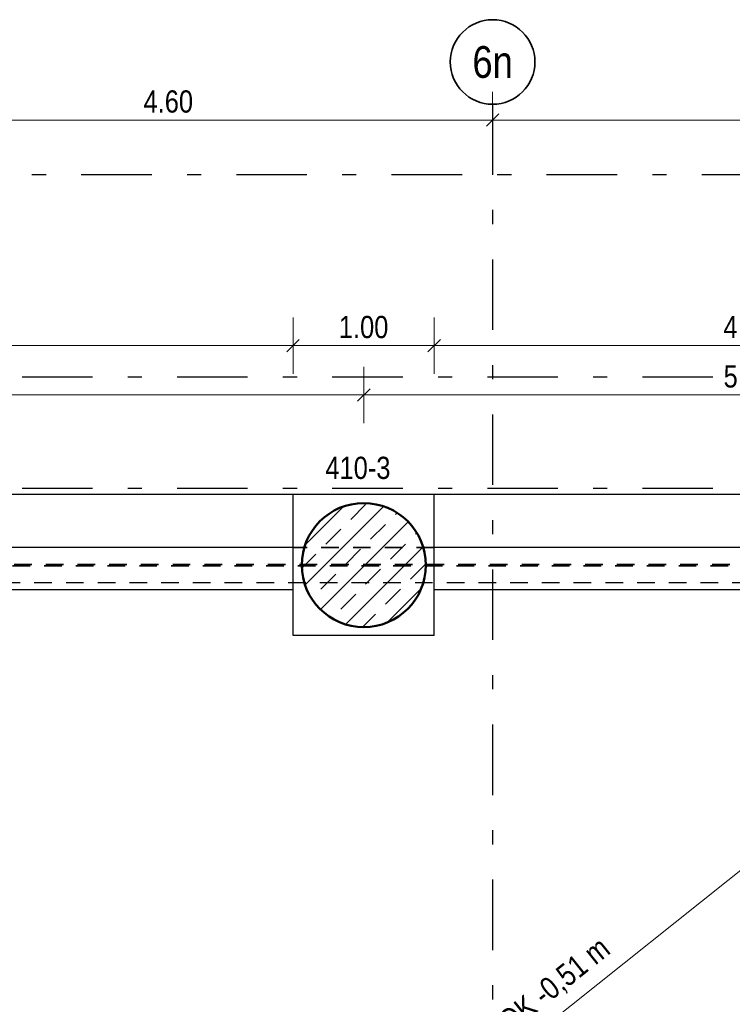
# Model space of a CAD drawing. Header units: millimetres. Extents: x -50 to 85, y 0 to 206.
# Tile 69 of 152: x 16.53 to 21.59, y 32.13 to 39.11. Entities that reach past the tile are written whole.
import ezdxf
from ezdxf.enums import TextEntityAlignment as Align

# ---------------------------------------------------------------- set-up
doc = ezdxf.new("R2010")
doc.units = ezdxf.units.MM
doc.linetypes.add('DASHDOTX2', pattern=[2, 1, -0.5, 0, -0.5])
doc.linetypes.add('HIDDEN', pattern=[0.375, 0.25, -0.125])
for name, color, linetype, lineweight in [('Achsen', 7, 'Continuous', 20), ('Schraffuren', 7, 'Continuous', 20), ('Verdeckte Kanten', 7, 'Continuous', 20)]:
    doc.layers.add(name, color=color, linetype=linetype, lineweight=lineweight)
doc.styles.add('Arial Narrow', font='ARIALN.TTF')
doc.dimstyles.new('Arch_Strakon_dimstyle', dxfattribs={"dimtxt": 15.75, "dimasz": 1, "dimexe": 1.25, "dimexo": 0.0625, "dimgap": 1, "dimtad": 0, "dimdec": 5, "dimzin": 12, "dimdsep": 46, "dimtxsty": 'Arial Narrow', "dimblk": 'Arrowhead_Tick', "dimsah": 1, "dimcen": 0, "dimse1": 1, "dimse2": 1, "dimclrd": 6, "dimclrt": 2, "dimazin": 0, "dimtfac": 1, "dimtdec": 4, "dimtmove": 0, "dimatfit": 3, "dimldrblk": 'NONE', "dimfxl": 1, "dimtvp": 1, "dimtolj": 1, "dimtzin": 0, "dimlwd": 13, "dimarcsym": 2})

# ---------------------------------------------------------------- blocks, each defined once
blk = doc.blocks.new('Arrowhead_Tick')
at = {"color": 0, "linetype": 'Continuous', "lineweight": -2}
for p, q in [((0, 20), (0, -10)), ((-1, 0), (0, 0)), ((10, 0), (0, 0))]:
    blk.add_line(p, q, dxfattribs=at)
at = {"color": 2, "linetype": 'Continuous', "lineweight": 35}
blk.add_line((4.42, 4.42), (-4.42, -4.42), dxfattribs=at)
blk = doc.blocks.new('*D69')
at = {"color": 6, "linetype": 'Continuous', "lineweight": 13}
blk.add_line((15.2965, 38.4004), (19.8765, 38.4004), dxfattribs=at)
at = {"layer": 'Defpoints', "color": 0}
for p in [(15.2865, 38.5121), (19.8865, 38.5121), (19.8865, 38.4004)]:
    blk.add_point(p, dxfattribs=at)
at = {"color": 6, "lineweight": 13, "xscale": 0.01, "yscale": 0.01, "zscale": 0.01}
blk.add_blockref('Arrowhead_Tick', (19.8865, 38.4004), dxfattribs=at)
at = {"color": 6, "lineweight": 13, "xscale": 0.01, "yscale": 0.01, "zscale": 0.01, "rotation": 180}
blk.add_blockref('Arrowhead_Tick', (15.2865, 38.4004), dxfattribs=at)
at = {"color": 2, "lineweight": 35, "insert": (17.5865, 38.5308), "char_height": 0.1575, "attachment_point": 5, "style": 'Arial Narrow'}
blk.add_mtext('\\A1;4.60', dxfattribs=at)
blk = doc.blocks.new('_None')
blk = doc.blocks.new('*D70')
at = {"color": 6, "linetype": 'Continuous', "lineweight": 13}
blk.add_line((19.8965, 38.4004), (24.4765, 38.4004), dxfattribs=at)
at = {"layer": 'Defpoints', "color": 0}
for p in [(19.8865, 38.5121), (24.4865, 38.5121), (24.4865, 38.4004)]:
    blk.add_point(p, dxfattribs=at)
at = {"color": 6, "lineweight": 13, "xscale": 0.01, "yscale": 0.01, "zscale": 0.01}
blk.add_blockref('Arrowhead_Tick', (24.4865, 38.4004), dxfattribs=at)
at = {"color": 6, "lineweight": 13, "xscale": 0.01, "yscale": 0.01, "zscale": 0.01, "rotation": 180}
blk.add_blockref('Arrowhead_Tick', (19.8865, 38.4004), dxfattribs=at)
at = {"color": 2, "lineweight": 35, "insert": (22.1865, 38.5308), "char_height": 0.1575, "attachment_point": 5, "style": 'Arial Narrow'}
blk.add_mtext('\\A1;4.60', dxfattribs=at)
blk = doc.blocks.new('*D111')
at = {"layer": 'Defpoints', "color": 0}
for p in [(18.4715, 36.8004), (13.4988, 35.743), (18.4715, 35.743)]:
    blk.add_point(p, dxfattribs=at)
at = {"layer": 'Schraffuren', "color": 6, "linetype": 'Continuous', "lineweight": 13}
blk.add_line((13.5088, 36.8004), (18.4615, 36.8004), dxfattribs=at)
at = {"layer": 'Schraffuren', "color": 6, "lineweight": 13, "xscale": 0.01, "yscale": 0.01, "zscale": 0.01}
blk.add_blockref('Arrowhead_Tick', (18.4715, 36.8004), dxfattribs=at)
at = {"layer": 'Schraffuren', "color": 6, "lineweight": 13, "xscale": 0.01, "yscale": 0.01, "zscale": 0.01, "rotation": 180}
blk.add_blockref('Arrowhead_Tick', (13.4988, 36.8004), dxfattribs=at)
at = {"layer": 'Schraffuren', "color": 2, "lineweight": 35, "insert": (15.9851, 36.9308), "char_height": 0.1575, "attachment_point": 5, "style": 'Arial Narrow'}
blk.add_mtext('\\A1;4.97{\\A1;\\H.6x;\\S5;}', dxfattribs=at)
blk = doc.blocks.new('*D112')
at = {"layer": 'Defpoints', "color": 0}
for p in [(19.4715, 36.8004), (18.4715, 35.743), (19.4715, 35.743)]:
    blk.add_point(p, dxfattribs=at)
at = {"layer": 'Schraffuren', "color": 6, "linetype": 'Continuous', "lineweight": 13}
blk.add_line((18.4815, 36.8004), (19.4615, 36.8004), dxfattribs=at)
at = {"layer": 'Schraffuren', "color": 6, "lineweight": 13, "xscale": 0.01, "yscale": 0.01, "zscale": 0.01}
blk.add_blockref('Arrowhead_Tick', (19.4715, 36.8004), dxfattribs=at)
at = {"layer": 'Schraffuren', "color": 6, "lineweight": 13, "xscale": 0.01, "yscale": 0.01, "zscale": 0.01, "rotation": 180}
blk.add_blockref('Arrowhead_Tick', (18.4715, 36.8004), dxfattribs=at)
at = {"layer": 'Schraffuren', "color": 2, "lineweight": 35, "insert": (18.9715, 36.9308), "char_height": 0.1575, "attachment_point": 5, "style": 'Arial Narrow'}
blk.add_mtext('\\A1;1.00', dxfattribs=at)
blk = doc.blocks.new('*D113')
at = {"layer": 'Defpoints', "color": 0}
for p in [(23.9861, 36.8004), (19.4715, 35.743), (23.9861, 35.743)]:
    blk.add_point(p, dxfattribs=at)
at = {"layer": 'Schraffuren', "color": 6, "linetype": 'Continuous', "lineweight": 13}
blk.add_line((19.4815, 36.8004), (23.9761, 36.8004), dxfattribs=at)
at = {"layer": 'Schraffuren', "color": 6, "lineweight": 13, "xscale": 0.01, "yscale": 0.01, "zscale": 0.01}
blk.add_blockref('Arrowhead_Tick', (23.9861, 36.8004), dxfattribs=at)
at = {"layer": 'Schraffuren', "color": 6, "lineweight": 13, "xscale": 0.01, "yscale": 0.01, "zscale": 0.01, "rotation": 180}
blk.add_blockref('Arrowhead_Tick', (19.4715, 36.8004), dxfattribs=at)
at = {"layer": 'Schraffuren', "color": 2, "lineweight": 35, "insert": (21.7288, 36.9308), "char_height": 0.1575, "attachment_point": 5, "style": 'Arial Narrow'}
blk.add_mtext('\\A1;4.51{\\A1;\\H.6x;\\S5;}', dxfattribs=at)
blk = doc.blocks.new('*D130')
at = {"layer": 'Defpoints', "color": 0}
for p in [(19.8865, 35.788), (22.6463, 35.788), (24.6111, 35.368)]:
    blk.add_point(p, dxfattribs=at)
at = {"layer": 'Schraffuren', "color": 6, "linetype": 'Continuous', "lineweight": 13}
blk.add_line((22.6463, 35.378), (22.6463, 35.778), dxfattribs=at)
at = {"layer": 'Schraffuren', "color": 6, "lineweight": 13, "xscale": 0.01, "yscale": 0.01, "zscale": 0.01}
for p, rotation in [((22.6463, 35.788), 90), ((22.6463, 35.368), 270)]:
    blk.add_blockref('Arrowhead_Tick', p, dxfattribs=dict(at, rotation=rotation))
at = {"layer": 'Schraffuren', "color": 2, "lineweight": 35, "insert": (22.5172, 35.578), "char_height": 0.1575, "attachment_point": 5, "rotation": 90, "style": 'Arial Narrow'}
blk.add_mtext('\\A1;42', dxfattribs=at)
blk = doc.blocks.new('*D362')
at = {"color": 6, "linetype": 'Continuous', "lineweight": 13}
blk.add_line((13.0088, 36.45), (18.9629, 36.45), dxfattribs=at)
at = {"layer": 'Defpoints', "color": 0}
for p in [(18.9729, 36.45), (12.9988, 35.683), (18.9729, 35.683)]:
    blk.add_point(p, dxfattribs=at)
at = {"color": 6, "lineweight": 13, "xscale": 0.01, "yscale": 0.01, "zscale": 0.01}
blk.add_blockref('Arrowhead_Tick', (18.9729, 36.45), dxfattribs=at)
at = {"color": 6, "lineweight": 13, "xscale": 0.01, "yscale": 0.01, "zscale": 0.01, "rotation": 180}
blk.add_blockref('Arrowhead_Tick', (12.9988, 36.45), dxfattribs=at)
at = {"color": 2, "lineweight": 35, "insert": (15.9859, 36.5804), "char_height": 0.1575, "attachment_point": 5, "style": 'Arial Narrow'}
blk.add_mtext('\\A1;5.97{\\A1;\\H.6x;\\S5;}', dxfattribs=at)
blk = doc.blocks.new('*D363')
at = {"color": 6, "linetype": 'Continuous', "lineweight": 13}
blk.add_line((18.9829, 36.45), (24.4775, 36.45), dxfattribs=at)
at = {"layer": 'Defpoints', "color": 0}
for p in [(24.4875, 36.45), (18.9729, 35.683), (24.4875, 35.683)]:
    blk.add_point(p, dxfattribs=at)
at = {"color": 6, "lineweight": 13, "xscale": 0.01, "yscale": 0.01, "zscale": 0.01}
blk.add_blockref('Arrowhead_Tick', (24.4875, 36.45), dxfattribs=at)
at = {"color": 6, "lineweight": 13, "xscale": 0.01, "yscale": 0.01, "zscale": 0.01, "rotation": 180}
blk.add_blockref('Arrowhead_Tick', (18.9729, 36.45), dxfattribs=at)
at = {"color": 2, "lineweight": 35, "insert": (21.7302, 36.5804), "char_height": 0.1575, "attachment_point": 5, "style": 'Arial Narrow'}
blk.add_mtext('\\A1;5.51{\\A1;\\H.6x;\\S5;}', dxfattribs=at)

msp = doc.modelspace()

# ---------------------------------------------------------------- hatches: boundary and pattern name
at = {"layer": 'Schraffuren', "lineweight": 13}
h = msp.add_hatch(dxfattribs=at)
h.set_pattern_fill('bB', color=6, scale=0.01, angle=45, style=0, pattern_type=2)
h.set_pattern_definition([(45, (0, 0), (-0.1414214, 0.1414214), [0.15, -0.1]), (45, (-0.07071, 0.07071), (-0.1414214, 0.1414214), [])])
h.paths.add_polyline_path([(19.4129019, 35.2429653), (19.4128619, 35.2488978), (19.412742, 35.2548291), (19.412542, 35.2607583), (19.4122622, 35.2666843), (19.4119024, 35.272606), (19.4114629, 35.2785222), (19.4109436, 35.284432), (19.4103447, 35.2903343), (19.4096663, 35.296228), (19.4089084, 35.3021119), (19.4080713, 35.3079852), (19.4071551, 35.3138466), (19.40616, 35.3196951), (19.4050861, 35.3255296), (19.4039336, 35.3313492), (19.4027027, 35.3371527), (19.4013938, 35.3429391), (19.4000069, 35.3487072), (19.3985424, 35.3544562), (19.3970005, 35.3601849), (19.3953815, 35.3658923), (19.3936857, 35.3715773), (19.3919134, 35.377239), (19.3900649, 35.3828763), (19.3881406, 35.3884881), (19.3861408, 35.3940734), (19.3840658, 35.3996313), (19.3819162, 35.4051607), (19.3796921, 35.4106607), (19.3773942, 35.4161301), (19.3750226, 35.4215681), (19.372578, 35.4269735), (19.3700607, 35.4323456), (19.3674713, 35.4376832), (19.36481, 35.4429854), (19.3620776, 35.4482512), (19.3592744, 35.4534798), (19.3564009, 35.45867), (19.3534578, 35.4638211), (19.3504454, 35.468932), (19.3473644, 35.4740018), (19.3442154, 35.4790296), (19.3409988, 35.4840145), (19.3377153, 35.4889555), (19.3343655, 35.4938519), (19.33095, 35.4987026), (19.3274694, 35.5035069), (19.3239243, 35.5082638), (19.3203154, 35.5129724), (19.3166434, 35.517632), (19.3129089, 35.5222416), (19.3091125, 35.5268005), (19.3052551, 35.5313078), (19.3013372, 35.5357626), (19.2973596, 35.5401643), (19.293323, 35.5445118), (19.2892282, 35.5488046), (19.2850759, 35.5530418), (19.2808668, 35.5572226), (19.2766017, 35.5613463), (19.2722815, 35.565412), (19.2679068, 35.5694192), (19.2634784, 35.573367), (19.2589973, 35.5772548), (19.2544641, 35.5810818), (19.2498797, 35.5848473), (19.245245, 35.5885507), (19.2405608, 35.5921912), (19.2358279, 35.5957683), (19.2310472, 35.5992812), (19.2262196, 35.6027293), (19.221346, 35.6061121), (19.2164272, 35.6094288), (19.2114641, 35.6126789), (19.2064576, 35.6158618), (19.2014087, 35.6189768), (19.1963182, 35.6220236), (19.1911871, 35.6250014), (19.1860163, 35.6279098), (19.1808068, 35.6307482), (19.1755595, 35.6335161), (19.1702754, 35.636213), (19.1649554, 35.6388384), (19.1596004, 35.6413918), (19.1542115, 35.6438728), (19.1487897, 35.6462809), (19.1433359, 35.6486157), (19.1378511, 35.6508768), (19.1323363, 35.6530637), (19.1267925, 35.6551761), (19.1212207, 35.6572135), (19.115622, 35.6591756), (19.1099974, 35.661062), (19.1043478, 35.6628724), (19.0986743, 35.6646065), (19.092978, 35.666264), (19.0872598, 35.6678445), (19.0815208, 35.6693477), (19.0757621, 35.6707734), (19.0699847, 35.6721214), (19.0641896, 35.6733913), (19.058378, 35.674583), (19.0525508, 35.6756962), (19.0467091, 35.6767308), (19.040854, 35.6776865), (19.0349866, 35.6785632), (19.0291078, 35.6793607), (19.0232189, 35.6800788), (19.0173208, 35.6807175), (19.0114146, 35.6812766), (19.0055014, 35.681756), (18.9995823, 35.6821557), (18.9936584, 35.6824755), (18.9877307, 35.6827154), (18.9818003, 35.6828753), (18.9758682, 35.6829553), (18.9699356, 35.6829553), (18.9640036, 35.6828753), (18.9580732, 35.6827154), (18.9521455, 35.6824755), (18.9462215, 35.6821557), (18.9403024, 35.681756), (18.9343892, 35.6812766), (18.9284831, 35.6807175), (18.922585, 35.6800788), (18.916696, 35.6793607), (18.9108173, 35.6785632), (18.9049498, 35.6776865), (18.8990947, 35.6767308), (18.8932531, 35.6756962), (18.8874259, 35.674583), (18.8816142, 35.6733913), (18.8758192, 35.6721214), (18.8700418, 35.6707734), (18.864283, 35.6693477), (18.8585441, 35.6678445), (18.8528259, 35.666264), (18.8471296, 35.6646065), (18.8414561, 35.6628724), (18.8358065, 35.661062), (18.8301818, 35.6591756), (18.8245831, 35.6572135), (18.8190114, 35.6551761), (18.8134676, 35.6530637), (18.8079528, 35.6508768), (18.802468, 35.6486157), (18.7970142, 35.6462809), (18.7915923, 35.6438728), (18.7862034, 35.6413918), (18.7808485, 35.6388384), (18.7755285, 35.636213), (18.7702443, 35.6335161), (18.764997, 35.6307482), (18.7597875, 35.6279098), (18.7546167, 35.6250014), (18.7494857, 35.6220236), (18.7443952, 35.6189768), (18.7393463, 35.6158618), (18.7343398, 35.6126789), (18.7293767, 35.6094288), (18.7244579, 35.6061121), (18.7195842, 35.6027293), (18.7147566, 35.5992812), (18.7099759, 35.5957683), (18.7052431, 35.5921912), (18.7005588, 35.5885507), (18.6959241, 35.5848473), (18.6913398, 35.5810818), (18.6868066, 35.5772548), (18.6823254, 35.573367), (18.6778971, 35.5694192), (18.6735224, 35.565412), (18.6692021, 35.5613463), (18.664937, 35.5572226), (18.660728, 35.5530418), (18.6565756, 35.5488046), (18.6524808, 35.5445118), (18.6484442, 35.5401643), (18.6444667, 35.5357626), (18.6405488, 35.5313078), (18.6366913, 35.5268005), (18.632895, 35.5222416), (18.6291604, 35.517632), (18.6254884, 35.5129724), (18.6218795, 35.5082638), (18.6183345, 35.5035069), (18.6148539, 35.4987026), (18.6114383, 35.4938519), (18.6080885, 35.4889555), (18.6048051, 35.4840145), (18.6015885, 35.4790296), (18.5984394, 35.4740018), (18.5953584, 35.468932), (18.5923461, 35.4638211), (18.5894029, 35.45867), (18.5865295, 35.4534798), (18.5837263, 35.4482512), (18.5809938, 35.4429854), (18.5783326, 35.4376832), (18.5757431, 35.4323456), (18.5732258, 35.4269735), (18.5707812, 35.4215681), (18.5684097, 35.4161301), (18.5661117, 35.4106607), (18.5638877, 35.4051607), (18.561738, 35.3996313), (18.5596631, 35.3940734), (18.5576633, 35.3884881), (18.555739, 35.3828763), (18.5538905, 35.377239), (18.5521182, 35.3715773), (18.5504224, 35.3658923), (18.5488034, 35.3601849), (18.5472615, 35.3544562), (18.545797, 35.3487072), (18.5444101, 35.3429391), (18.5431011, 35.3371527), (18.5418703, 35.3313492), (18.5407178, 35.3255296), (18.5396439, 35.3196951), (18.5386487, 35.3138466), (18.5377325, 35.3079852), (18.5368954, 35.3021119), (18.5361376, 35.296228), (18.5354592, 35.2903343), (18.5348603, 35.284432), (18.534341, 35.2785222), (18.5339014, 35.272606), (18.5335417, 35.2666843), (18.5332618, 35.2607583), (18.5330619, 35.2548291), (18.5329419, 35.2488978), (18.5329019, 35.2429653), (18.5329419, 35.2370329), (18.5330619, 35.2311015), (18.5332618, 35.2251723), (18.5335417, 35.2192463), (18.5339014, 35.2133247), (18.534341, 35.2074084), (18.5348603, 35.2014986), (18.5354592, 35.1955963), (18.5361376, 35.1897027), (18.5368954, 35.1838187), (18.5377325, 35.1779455), (18.5386487, 35.1720841), (18.5396439, 35.1662356), (18.5407178, 35.160401), (18.5418703, 35.1545814), (18.5431011, 35.1487779), (18.5444101, 35.1429916), (18.545797, 35.1372234), (18.5472615, 35.1314744), (18.5488034, 35.1257457), (18.5504224, 35.1200383), (18.5521182, 35.1143533), (18.5538905, 35.1086916), (18.555739, 35.1030544), (18.5576633, 35.0974426), (18.5596631, 35.0918572), (18.561738, 35.0862993), (18.5638877, 35.0807699), (18.5661117, 35.07527), (18.5684097, 35.0698005), (18.5707812, 35.0643626), (18.5732258, 35.0589571), (18.5757431, 35.0535851), (18.5783326, 35.0482475), (18.5809938, 35.0429452), (18.5837263, 35.0376794), (18.5865295, 35.0324509), (18.5894029, 35.0272606), (18.5923461, 35.0221096), (18.5953584, 35.0169987), (18.5984394, 35.0119289), (18.6015885, 35.0069011), (18.6048051, 35.0019162), (18.6080885, 34.9969751), (18.6114383, 34.9920787), (18.6148539, 34.987228), (18.6183345, 34.9824237), (18.6218795, 34.9776669), (18.6254884, 34.9729582), (18.6291604, 34.9682986), (18.632895, 34.963689), (18.6366913, 34.9591301), (18.6405488, 34.9546228), (18.6444667, 34.950168), (18.6484442, 34.9457664), (18.6524808, 34.9414188), (18.6565756, 34.937126), (18.660728, 34.9328888), (18.664937, 34.928708), (18.6692021, 34.9245844), (18.6735224, 34.9205186), (18.6778971, 34.9165114), (18.6823254, 34.9125636), (18.6868066, 34.9086758), (18.6913398, 34.9048488), (18.6959241, 34.9010833), (18.7005588, 34.89738), (18.7052431, 34.8937394), (18.7099759, 34.8901624), (18.7147566, 34.8866495), (18.7195842, 34.8832013), (18.7244579, 34.8798186), (18.7293767, 34.8765019), (18.7343398, 34.8732518), (18.7393463, 34.8700689), (18.7443952, 34.8669538), (18.7494857, 34.863907), (18.7546167, 34.8609292), (18.7597875, 34.8580208), (18.764997, 34.8551825), (18.7702443, 34.8524146), (18.7755285, 34.8497177), (18.7808485, 34.8470923), (18.7862034, 34.8445388), (18.7915923, 34.8420578), (18.7970142, 34.8396497), (18.802468, 34.8373149), (18.8079528, 34.8350538), (18.8134676, 34.8328669), (18.8190114, 34.8307546), (18.8245831, 34.8287172), (18.8301818, 34.8267551), (18.8358065, 34.8248686), (18.8414561, 34.8230582), (18.8471296, 34.8213241), (18.8528259, 34.8196667), (18.8585441, 34.8180862), (18.864283, 34.8165829), (18.8700418, 34.8151572), (18.8758192, 34.8138092), (18.8816142, 34.8125393), (18.8874259, 34.8113476), (18.8932531, 34.8102344), (18.8990947, 34.8091998), (18.9049498, 34.8082441), (18.9108173, 34.8073675), (18.916696, 34.80657), (18.922585, 34.8058518), (18.9284831, 34.8052131), (18.9343892, 34.804654), (18.9403024, 34.8041746), (18.9462215, 34.803775), (18.9521455, 34.8034552), (18.9580732, 34.8032153), (18.9640036, 34.8030553), (18.9699356, 34.8029753), (18.9758682, 34.8029753), (18.9818003, 34.8030553), (18.9877307, 34.8032153), (18.9936584, 34.8034552), (18.9995823, 34.803775), (19.0055014, 34.8041746), (19.0114146, 34.804654), (19.0173208, 34.8052131), (19.0232189, 34.8058518), (19.0291078, 34.80657), (19.0349866, 34.8073675), (19.040854, 34.8082441), (19.0467091, 34.8091998), (19.0525508, 34.8102344), (19.058378, 34.8113476), (19.0641896, 34.8125393), (19.0699847, 34.8138092), (19.0757621, 34.8151572), (19.0815208, 34.8165829), (19.0872598, 34.8180862), (19.092978, 34.8196667), (19.0986743, 34.8213241), (19.1043478, 34.8230582), (19.1099974, 34.8248686), (19.115622, 34.8267551), (19.1212207, 34.8287172), (19.1267925, 34.8307546), (19.1323363, 34.8328669), (19.1378511, 34.8350538), (19.1433359, 34.8373149), (19.1487897, 34.8396497), (19.1542115, 34.8420578), (19.1596004, 34.8445388), (19.1649554, 34.8470923), (19.1702754, 34.8497177), (19.1755595, 34.8524146), (19.1808068, 34.8551825), (19.1860163, 34.8580208), (19.1911871, 34.8609292), (19.1963182, 34.863907), (19.2014087, 34.8669538), (19.2064576, 34.8700689), (19.2114641, 34.8732518), (19.2164272, 34.8765019), (19.221346, 34.8798186), (19.2262196, 34.8832013), (19.2310472, 34.8866495), (19.2358279, 34.8901624), (19.2405608, 34.8937394), (19.245245, 34.89738), (19.2498797, 34.9010833), (19.2544641, 34.9048488), (19.2589973, 34.9086758), (19.2634784, 34.9125636), (19.2679068, 34.9165114), (19.2722815, 34.9205186), (19.2766017, 34.9245844), (19.2808668, 34.928708), (19.2850759, 34.9328888), (19.2892282, 34.937126), (19.293323, 34.9414188), (19.2973596, 34.9457664), (19.3013372, 34.950168), (19.3052551, 34.9546228), (19.3091125, 34.9591301), (19.3129089, 34.963689), (19.3166434, 34.9682986), (19.3203154, 34.9729582), (19.3239243, 34.9776669), (19.3274694, 34.9824237), (19.33095, 34.987228), (19.3343655, 34.9920787), (19.3377153, 34.9969751), (19.3409988, 35.0019162), (19.3442154, 35.0069011), (19.3473644, 35.0119289), (19.3504454, 35.0169987), (19.3534578, 35.0221096), (19.3564009, 35.0272606), (19.3592744, 35.0324509), (19.3620776, 35.0376794), (19.36481, 35.0429452), (19.3674713, 35.0482475), (19.3700607, 35.0535851), (19.372578, 35.0589571), (19.3750226, 35.0643626), (19.3773942, 35.0698005), (19.3796921, 35.07527), (19.3819162, 35.0807699), (19.3840658, 35.0862993), (19.3861408, 35.0918572), (19.3881406, 35.0974426), (19.3900649, 35.1030544), (19.3919134, 35.1086916), (19.3936857, 35.1143533), (19.3953815, 35.1200383), (19.3970005, 35.1257457), (19.3985424, 35.1314744), (19.4000069, 35.1372234), (19.4013938, 35.1429916), (19.4027027, 35.1487779), (19.4039336, 35.1545814), (19.4050861, 35.160401), (19.40616, 35.1662356), (19.4071551, 35.1720841), (19.4080713, 35.1779455), (19.4089084, 35.1838187), (19.4096663, 35.1897027), (19.4103447, 35.1955963), (19.4109436, 35.2014986), (19.4114629, 35.2074084), (19.4119024, 35.2133247), (19.4122622, 35.2192463), (19.412542, 35.2251723), (19.412742, 35.2311015), (19.4128619, 35.2370329)])

# ---------------------------------------------------------------- linework, layer by layer
at = {"color": 5, "linetype": 'Continuous', "lineweight": 18}
msp.add_line((6.5411209, 21.032962), (24.9861202, 35.7429653), dxfattribs=at)
at = {"color": 3, "linetype": 'Continuous', "lineweight": 25}
for p, q in [((18.4714892, 35.7429653), (13.4988088, 35.7429653)), ((19.4714892, 35.7429653), (18.4714892, 35.7429653)), ((18.4714892, 34.7429653), (18.4714892, 35.7429653)), ((23.9861202, 35.7429653), (19.4714892, 35.7429653)), ((19.4714892, 34.7429653), (19.4714892, 35.7429653)), ((18.4714892, 35.367962), (13.4988088, 35.367962)), ((23.9861202, 35.367962), (19.4714892, 35.367962)), ((18.4714892, 35.0679653), (13.4988088, 35.0679653)), ((23.9861202, 35.0679653), (19.4714892, 35.0679653)), ((19.4714892, 34.7429653), (18.4714892, 34.7429653))]:
    msp.add_line(p, q, dxfattribs=at)
at = {"color": 4, "linetype": 'Continuous', "lineweight": 50}
msp.add_circle((18.9729019, 35.2429653), 0.44, dxfattribs=at)
at = {"layer": 'Achsen', "color": 3, "linetype": 'DASHDOTX2', "lineweight": 25, "ltscale": 0.5}
for p, q in [((19.8865329, 38.5121345), (19.8865329, 17.9048676)), ((3.7695329, 38.012962), (54.0482401, 38.012962)), ((2.2492023, 36.577962), (54.0482401, 36.577962)), ((2.2492023, 35.787962), (54.0482401, 35.787962))]:
    msp.add_line(p, q, dxfattribs=at)
at = {"layer": 'Achsen', "color": 2, "linetype": 'Continuous', "lineweight": 35}
msp.add_circle((19.8865329, 38.8121345), 0.3, dxfattribs=at)
at = {"layer": 'Schraffuren', "color": 9, "linetype": 'Continuous', "lineweight": 0}
msp.add_circle((19.8865329, 35.787962), 0.00111, dxfattribs=at)
at = {"layer": 'Verdeckte Kanten', "color": 2, "linetype": 'HIDDEN', "lineweight": 35, "ltscale": 0.5}
for p, q in [((19.4714892, 35.367962), (18.4714892, 35.367962)), ((24.492546, 35.247962), (7.0461336, 35.247962)), ((24.4811336, 35.237962), (7.0461336, 35.237962))]:
    msp.add_line(p, q, dxfattribs=at)
at = {"layer": 'Verdeckte Kanten', "color": 3, "linetype": 'HIDDEN', "lineweight": 25, "ltscale": 0.5}
msp.add_line((23.0611336, 35.117962), (7.1661336, 35.117962), dxfattribs=at)

# ---------------------------------------------------------------- texts
at = {"color": 2, "lineweight": 35, "style": 'Arial Narrow'}
msp.add_text('Bodenplatte d= 30 cm OK -0,51 m', height=0.1575, rotation=38.5726, dxfattribs=at).set_placement((18.595641, 30.7910066))
at = {"layer": 'Achsen', "color": 4, "lineweight": 50, "style": 'Arial Narrow'}
msp.add_text('6n', height=0.225, dxfattribs=at).set_placement((19.8865329, 38.8121345), align=Align.MIDDLE_CENTER)
at = {"layer": 'Schraffuren', "color": 2, "lineweight": 35, "style": 'Arial Narrow'}
msp.add_text('410-3', height=0.1575, dxfattribs=at).set_placement((18.7005526, 35.8542534))

# ---------------------------------------------------------------- dimensions: what is measured, and where the dimension line sits
at = {"lineweight": 35}
for base, p1, p2, text, override, picture, middle in [((19.8865329, 38.400406), (15.2865329, 38.5121345), (19.8865329, 38.5121345), '4.60', {"dimscale": 0.01, "dimtxt": 15.75, "dimasz": 1, "dimgap": 5, "dimtad": 1, "dimjust": 0, "dimtih": 0, "dimtoh": 0, "dimdec": 3, "dimdsep": 46, "dimtxsty": 'Arial Narrow', "dimclrd": 6, "dimclrt": 2, "dimtix": 1, "dimtofl": 255, "dimtmove": 0, "dimatfit": 2, "dimfxl": 0, "dimfxlon": 0, "dimtvp": 31.746032, "dimlwd": 13}, '*D69', (17.5865329, 38.400406)), ((24.4865329, 38.400406), (19.8865329, 38.5121345), (24.4865329, 38.5121345), '4.60', {"dimscale": 0.01, "dimtxt": 15.75, "dimasz": 1, "dimgap": 5, "dimtad": 1, "dimjust": 0, "dimtih": 0, "dimtoh": 0, "dimdec": 3, "dimdsep": 46, "dimtxsty": 'Arial Narrow', "dimclrd": 6, "dimclrt": 2, "dimtix": 1, "dimtofl": 255, "dimtmove": 0, "dimatfit": 2, "dimfxl": 0, "dimfxlon": 0, "dimtvp": 31.746032, "dimlwd": 13}, '*D70', (22.1865329, 38.400406)), ((18.9729019, 36.45), (12.9988088, 35.6829653), (18.9729019, 35.6829653), '5.97{\\A1;\\H.6x;\\S5;}', {"dimscale": 0.01, "dimtxt": 15.75, "dimasz": 1, "dimgap": 5, "dimtad": 1, "dimjust": 0, "dimtih": 0, "dimtoh": 0, "dimdec": 5, "dimdsep": 46, "dimtxsty": 'Arial Narrow', "dimclrd": 6, "dimclrt": 2, "dimtix": 1, "dimtofl": 255, "dimtmove": 0, "dimatfit": 2, "dimfxl": 0, "dimfxlon": 0, "dimtvp": 31.746032, "dimlwd": 13}, '*D362', (15.9858554, 36.45)), ((24.4875329, 36.45), (18.9729019, 35.6829653), (24.4875329, 35.6829653), '5.51{\\A1;\\H.6x;\\S5;}', {"dimscale": 0.01, "dimtxt": 15.75, "dimasz": 1, "dimgap": 5, "dimtad": 1, "dimjust": 0, "dimtih": 0, "dimtoh": 0, "dimdec": 5, "dimdsep": 46, "dimtxsty": 'Arial Narrow', "dimclrd": 6, "dimclrt": 2, "dimtix": 1, "dimtofl": 255, "dimtmove": 0, "dimatfit": 2, "dimfxl": 0, "dimfxlon": 0, "dimtvp": 31.746032, "dimlwd": 13}, '*D363', (21.7302174, 36.45))]:
    dim = msp.add_linear_dim(base=base, p1=p1, p2=p2, text=text, dimstyle='Arch_Strakon_dimstyle', override=override, dxfattribs=at)
    dim.commit()
    dim.dimension.update_dxf_attribs({"geometry": picture, "text_midpoint": middle, "dimtype": 160})
at = {"layer": 'Schraffuren', "lineweight": 35}
for base, p1, p2, text, override, picture, middle in [((18.4714892, 36.800406), (13.4988088, 35.7429653), (18.4714892, 35.7429653), '4.97{\\A1;\\H.6x;\\S5;}', {"dimscale": 0.01, "dimtxt": 15.75, "dimasz": 1, "dimgap": 5, "dimtad": 1, "dimjust": 0, "dimtih": 0, "dimtoh": 0, "dimdec": 5, "dimdsep": 46, "dimtxsty": 'Arial Narrow', "dimclrd": 6, "dimclrt": 2, "dimtix": 1, "dimtofl": 255, "dimtmove": 0, "dimatfit": 2, "dimfxl": 0, "dimfxlon": 0, "dimtvp": 31.746032, "dimlwd": 13}, '*D111', (15.985149, 36.800406)), ((19.4714892, 36.800406), (18.4714892, 35.7429653), (19.4714892, 35.7429653), '1.00', {"dimscale": 0.01, "dimtxt": 15.75, "dimasz": 1, "dimgap": 5, "dimtad": 1, "dimjust": 0, "dimtih": 0, "dimtoh": 0, "dimdec": 6, "dimdsep": 46, "dimtxsty": 'Arial Narrow', "dimclrd": 6, "dimclrt": 2, "dimtix": 1, "dimtofl": 255, "dimtmove": 0, "dimatfit": 2, "dimfxl": 0, "dimfxlon": 0, "dimtvp": 31.746032, "dimlwd": 13}, '*D112', (18.9714892, 36.800406)), ((23.9861202, 36.800406), (19.4714892, 35.7429653), (23.9861202, 35.7429653), '4.51{\\A1;\\H.6x;\\S5;}', {"dimscale": 0.01, "dimtxt": 15.75, "dimasz": 1, "dimgap": 5, "dimtad": 1, "dimjust": 0, "dimtih": 0, "dimtoh": 0, "dimdec": 6, "dimdsep": 46, "dimtxsty": 'Arial Narrow', "dimclrd": 6, "dimclrt": 2, "dimtix": 1, "dimtofl": 255, "dimtmove": 0, "dimatfit": 2, "dimfxl": 0, "dimfxlon": 0, "dimtvp": 31.746032, "dimlwd": 13}, '*D113', (21.7288047, 36.800406))]:
    dim = msp.add_linear_dim(base=base, p1=p1, p2=p2, text=text, dimstyle='Arch_Strakon_dimstyle', override=override, dxfattribs=at)
    dim.commit()
    dim.dimension.update_dxf_attribs({"geometry": picture, "text_midpoint": middle, "dimtype": 160})
dim = msp.add_linear_dim(base=(22.6462914, 35.787962), p1=(24.6111202, 35.3679653), p2=(19.8865329, 35.787962), angle=90, text='42', dimstyle='Arch_Strakon_dimstyle', override={"dimscale": 0.01, "dimtxt": 15.75, "dimasz": 1, "dimgap": 5, "dimtad": 1, "dimjust": 0, "dimtih": 0, "dimtoh": 0, "dimdec": 5, "dimdsep": 46, "dimtxsty": 'Arial Narrow', "dimclrd": 6, "dimclrt": 2, "dimtix": 1, "dimtofl": 255, "dimtmove": 0, "dimatfit": 2, "dimfxl": 0, "dimfxlon": 0, "dimtvp": 31.746032, "dimlwd": 13}, dxfattribs=at)
dim.commit()
dim.dimension.update_dxf_attribs({"geometry": '*D130', "text_midpoint": (22.6462914, 35.5779636), "dimtype": 160})

doc.saveas('drawing.dxf')
